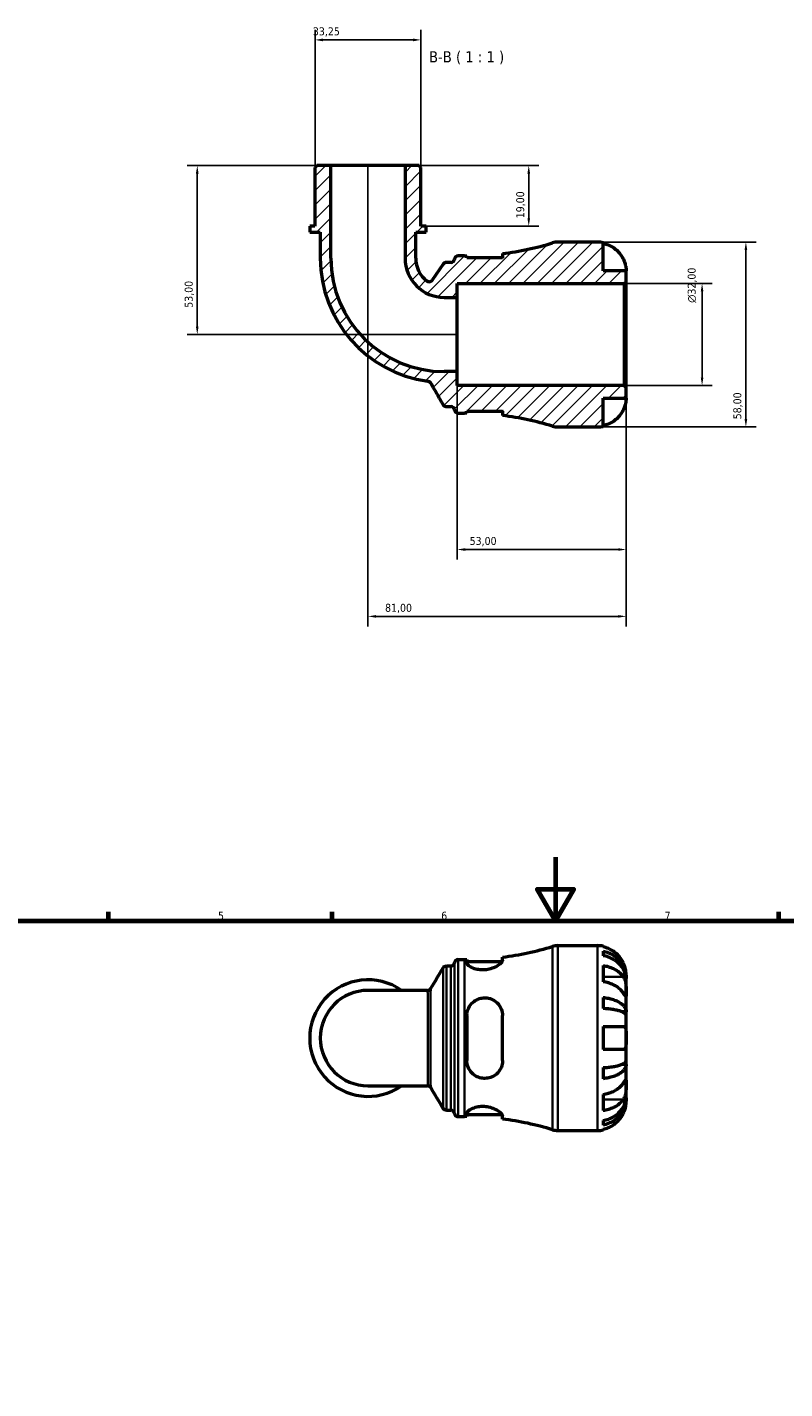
# Model space of a CAD drawing. Header units: millimetres. Extents: x 0 to 902, y 0 to 854.
# Tile 4 of 6: x 255 to 492, y 427 to 854. Entities that reach past the tile are written whole.
import ezdxf

# ---------------------------------------------------------------- set-up
doc = ezdxf.new("R2010")
doc.units = ezdxf.units.MM
for name, color, linetype, lineweight in [('Border (ISO)', 7, 'Continuous', 70), ('Dimension (ISO)', 7, 'Continuous', 25), ('Hatch (ISO)', 7, 'Continuous', 18), ('Symbol (ISO)', 7, 'Continuous', 25), ('Visible (ISO)', 7, 'Continuous', 50), ('Visible Narrow (ISO)', 7, 'Continuous', 35)]:
    doc.layers.add(name, color=color, linetype=linetype, lineweight=lineweight)
doc.styles.add('Label Text (ISO)', font='tahoma.ttf')
doc.styles.add('Note Text (ISO)', font='tahoma.ttf')
doc.dimstyles.new('Default (ISO)', dxfattribs={"dimtxt": 2.5, "dimasz": 2.5, "dimexe": 3.175, "dimexo": 0, "dimgap": 0.762, "dimtad": 1, "dimrnd": 1e-08, "dimzin": 0, "dimtxsty": 'Note Text (ISO)', "dimcen": 0.09, "dimdle": 10, "dimclrd": 256, "dimclre": 256, "dimclrt": 232, "dimazin": 0, "dimtfac": 1.40208, "dimtmove": 0, "dimatfit": 3, "dimfxl": 1, "dimtolj": 1, "dimtzin": 0, "dimlwd": -1, "dimlwe": -1, "dimarcsym": 0})

# ---------------------------------------------------------------- blocks, each defined once
blk = doc.blocks.new('Borders Default Border')
at = {"layer": 'Border (ISO)'}
for p, q in [((280.33, 574), (280.33, 576.9)), ((350.42, 574), (350.42, 576.9)), ((490.58, 574), (490.58, 576.9))]:
    blk.add_line(p, q, dxfattribs=at)
at = {"layer": 'Border (ISO)', "flags": 128}
for points in [[(420.5, 594), (420.5, 574), (414.73, 584), (426.27, 584), (420.5, 574)], [(20, 20), (20, 574), (821, 574), (821, 20), (20, 20)]]:
    blk.add_lwpolyline(points, dxfattribs=at)
at = {"layer": 'Border (ISO)', "color": 232, "true_color": 0xca0064, "char_height": 2.5, "attachment_point": 7, "style": 'Note Text (ISO)'}
for s, insert in [('5', (314.64, 574.35)), ('6', (384.66, 574.35)), ('7', (454.77, 574.4))]:
    blk.add_mtext(s, dxfattribs=dict(at, insert=insert))
blk = doc.blocks.new('*D7')
at = {"layer": 'Defpoints', "color": 0, "transparency": 16777216}
for p in [(442.11, 774), (466.52, 774), (442.11, 742)]:
    blk.add_point(p, dxfattribs=at)
at = {"layer": 'Dimension (ISO)', "transparency": 16777216}
for p, q in [((442.11, 774), (469.7, 774)), ((466.52, 744.5), (466.52, 771.5)), ((442.11, 742), (469.7, 742))]:
    blk.add_line(p, q, dxfattribs=at)
for points in [[(466.1, 771.5), (466.94, 771.5), (466.52, 774)], [(466.1, 744.5), (466.94, 744.5), (466.52, 742)]]:
    blk.add_solid(points, dxfattribs=at)
at = {"layer": 'Dimension (ISO)', "color": 232, "true_color": 0xca0064, "transparency": 16777216, "insert": (462, 767.94), "char_height": 2.5, "attachment_point": 1, "rotation": 90, "style": 'Note Text (ISO)'}
blk.add_mtext('\\A1;\\fAIGDT|b0|i0;\\H2.5000;\\ln\\fTahoma|b0|i0;\\H2.5000;32,00', dxfattribs=at)
blk = doc.blocks.new('*D8')
at = {"layer": 'Defpoints', "color": 0, "transparency": 16777216}
for p in [(345.07, 850.43), (345.07, 810.42), (378.32, 810.42)]:
    blk.add_point(p, dxfattribs=at)
at = {"layer": 'Dimension (ISO)', "transparency": 16777216}
for p, q in [((345.07, 810.42), (345.07, 853.61)), ((375.82, 850.43), (347.57, 850.43)), ((378.32, 810.42), (378.32, 853.61))]:
    blk.add_line(p, q, dxfattribs=at)
for points in [[(347.57, 850.85), (347.57, 850.01), (345.07, 850.43)], [(375.82, 850.85), (375.82, 850.01), (378.32, 850.43)]]:
    blk.add_solid(points, dxfattribs=at)
at = {"layer": 'Dimension (ISO)', "color": 232, "true_color": 0xca0064, "transparency": 16777216, "insert": (344.41, 854.37), "char_height": 2.5, "attachment_point": 1, "style": 'Note Text (ISO)'}
blk.add_mtext('\\A1;33,25', dxfattribs=at)
blk = doc.blocks.new('*D9')
at = {"layer": 'Defpoints', "color": 0, "transparency": 16777216}
for p in [(373.33, 811), (379.98, 792), (412.13, 792)]:
    blk.add_point(p, dxfattribs=at)
at = {"layer": 'Dimension (ISO)', "transparency": 16777216}
for p, q in [((373.33, 811), (415.31, 811)), ((412.13, 808.5), (412.13, 794.5)), ((379.98, 792), (415.31, 792))]:
    blk.add_line(p, q, dxfattribs=at)
for points in [[(411.72, 808.5), (412.55, 808.5), (412.13, 811)], [(411.72, 794.5), (412.55, 794.5), (412.13, 792)]]:
    blk.add_solid(points, dxfattribs=at)
at = {"layer": 'Dimension (ISO)', "color": 232, "true_color": 0xca0064, "transparency": 16777216, "insert": (408.2, 794.48), "char_height": 2.5, "attachment_point": 1, "rotation": 90, "style": 'Note Text (ISO)'}
blk.add_mtext('\\A1;19,00', dxfattribs=at)
blk = doc.blocks.new('*D10')
at = {"layer": 'Defpoints', "color": 0, "transparency": 16777216}
for p in [(350.05, 811), (308.13, 758), (389.69, 758)]:
    blk.add_point(p, dxfattribs=at)
at = {"layer": 'Dimension (ISO)', "transparency": 16777216}
for p, q in [((350.05, 811), (304.95, 811)), ((308.13, 808.5), (308.13, 760.5)), ((389.69, 758), (304.95, 758))]:
    blk.add_line(p, q, dxfattribs=at)
for points in [[(307.71, 808.5), (308.54, 808.5), (308.13, 811)], [(307.71, 760.5), (308.54, 760.5), (308.13, 758)]]:
    blk.add_solid(points, dxfattribs=at)
at = {"layer": 'Dimension (ISO)', "color": 232, "true_color": 0xca0064, "transparency": 16777216, "insert": (304.19, 766.39), "char_height": 2.5, "attachment_point": 1, "rotation": 90, "style": 'Note Text (ISO)'}
blk.add_mtext('\\A1;53,00', dxfattribs=at)
blk = doc.blocks.new('*D11')
at = {"layer": 'Defpoints', "color": 0, "transparency": 16777216}
for p in [(389.69, 746.36), (442.69, 741.42), (389.69, 690.53)]:
    blk.add_point(p, dxfattribs=at)
at = {"layer": 'Dimension (ISO)', "transparency": 16777216}
for p, q in [((389.69, 746.36), (389.69, 687.36)), ((442.69, 741.42), (442.69, 687.36)), ((440.19, 690.53), (392.19, 690.53))]:
    blk.add_line(p, q, dxfattribs=at)
for points in [[(392.19, 690.95), (392.19, 690.11), (389.69, 690.53)], [(440.19, 690.95), (440.19, 690.11), (442.69, 690.53)]]:
    blk.add_solid(points, dxfattribs=at)
at = {"layer": 'Dimension (ISO)', "color": 232, "true_color": 0xca0064, "transparency": 16777216, "insert": (393.59, 694.47), "char_height": 2.5, "attachment_point": 1, "style": 'Note Text (ISO)'}
blk.add_mtext('\\A1;53,00', dxfattribs=at)
blk = doc.blocks.new('*D12')
at = {"layer": 'Defpoints', "color": 0, "transparency": 16777216}
for p in [(361.69, 811), (442.69, 741.42), (361.69, 669.56)]:
    blk.add_point(p, dxfattribs=at)
at = {"layer": 'Dimension (ISO)', "transparency": 16777216}
for p, q in [((361.69, 811), (361.69, 666.38)), ((442.69, 741.42), (442.69, 666.38)), ((440.19, 669.56), (364.19, 669.56))]:
    blk.add_line(p, q, dxfattribs=at)
for points in [[(364.19, 669.97), (364.19, 669.14), (361.69, 669.56)], [(440.19, 669.97), (440.19, 669.14), (442.69, 669.56)]]:
    blk.add_solid(points, dxfattribs=at)
at = {"layer": 'Dimension (ISO)', "color": 232, "true_color": 0xca0064, "transparency": 16777216, "insert": (367.05, 673.5), "char_height": 2.5, "attachment_point": 1, "style": 'Note Text (ISO)'}
blk.add_mtext('\\A1;81,00', dxfattribs=at)
blk = doc.blocks.new('*D13')
at = {"layer": 'Defpoints', "color": 0, "transparency": 16777216}
for p in [(433.69, 787), (433.69, 729), (480.26, 729)]:
    blk.add_point(p, dxfattribs=at)
at = {"layer": 'Dimension (ISO)', "transparency": 16777216}
for p, q in [((433.69, 787), (483.44, 787)), ((480.26, 784.5), (480.26, 731.5)), ((433.69, 729), (483.44, 729))]:
    blk.add_line(p, q, dxfattribs=at)
for points in [[(479.85, 784.5), (480.68, 784.5), (480.26, 787)], [(479.85, 731.5), (480.68, 731.5), (480.26, 729)]]:
    blk.add_solid(points, dxfattribs=at)
at = {"layer": 'Dimension (ISO)', "color": 232, "true_color": 0xca0064, "transparency": 16777216, "insert": (476.32, 731.39), "char_height": 2.5, "attachment_point": 1, "rotation": 90, "style": 'Note Text (ISO)'}
blk.add_mtext('\\A1;58,00', dxfattribs=at)

msp = doc.modelspace()

# ---------------------------------------------------------------- hatches: boundary and pattern name
at = {"layer": 'Hatch (ISO)'}
h = msp.add_hatch(dxfattribs=at)
h.set_pattern_fill('ANSI31', color=256, scale=25.4, style=0)
h.set_pattern_definition([(45, (0, 0), (-2.245064, 2.245064), [])])
edge = h.paths.add_edge_path()
edge.add_ellipse((421.305, 734.795), major_axis=(-1.684, -5.55), ratio=1, start_angle=0, end_angle=16.87883)
edge.add_line((421.305, 728.995), (433.691, 728.995))
edge.add_ellipse((433.691, 737.995), major_axis=(0, -9), ratio=1, start_angle=0, end_angle=11.53696)
edge.add_line((435.491, 729.177), (435.491, 737.995))
edge.add_line((435.491, 737.995), (442.691, 737.995))
edge.add_line((442.691, 737.995), (442.691, 741.415))
edge.add_line((442.691, 741.415), (442.111, 741.995))
edge.add_line((442.111, 741.995), (389.691, 741.995))
edge.add_line((389.691, 741.995), (389.691, 746.358))
edge.add_line((389.691, 746.358), (385.626, 746.358))
edge.add_ellipse((385.626, 781.93), major_axis=(0, -35.572), ratio=1, start_angle=270, end_angle=360, ccw=False)
edge.add_line((350.054, 781.93), (350.054, 810.995))
edge.add_line((350.054, 810.995), (345.647, 810.995))
edge.add_line((345.647, 810.995), (345.067, 810.415))
edge.add_line((345.067, 810.415), (345.067, 791.995))
edge.add_line((345.067, 791.995), (343.404, 791.995))
edge.add_line((343.404, 791.995), (343.404, 790.095))
edge.add_line((343.404, 790.095), (346.729, 790.095))
edge.add_line((346.729, 790.095), (346.729, 781.93))
edge.add_ellipse((385.626, 781.93), major_axis=(-38.897, 0), ratio=1, start_angle=0, end_angle=82.40562)
edge.add_spline(control_points=[(380.486, 743.374), (380.586, 743.361), (380.685, 743.334), (380.873, 743.256), (380.961, 743.205), (381.161, 743.05), (381.261, 742.935), (381.337, 742.804)], knot_values=[-0.1063291, -0.1063291, -0.1063291, -0.1063291, -0.0758219, -0.0758219, -0.0453148, -0.0453148, 0, 0, 0, 0], degree=3, periodic=0)
edge.add_line((381.337, 742.804), (385.291, 735.955))
edge.add_spline(control_points=[(385.291, 735.955), (385.355, 735.845), (385.437, 735.746), (385.629, 735.578), (385.738, 735.51), (385.995, 735.405), (386.145, 735.375), (386.296, 735.375)], knot_values=[-0.1217887, -0.1217887, -0.1217887, -0.1217887, -0.0835517, -0.0835517, -0.0453148, -0.0453148, 0, 0, 0, 0], degree=3, periodic=0)
edge.add_line((386.296, 735.375), (387.664, 735.375))
edge.add_ellipse((387.664, 734.215), major_axis=(0, 1.16), ratio=1, start_angle=277.18076, end_angle=360, ccw=False)
edge.add_ellipse((389.966, 734.505), major_axis=(-1.151, -0.145), ratio=1, start_angle=0, end_angle=82.81924)
edge.add_line((389.966, 733.345), (391.986, 733.345))
edge.add_ellipse((391.986, 638.168), major_axis=(0, 95.177), ratio=1, start_angle=359.55452, end_angle=360, ccw=False)
edge.add_line((392.726, 733.342), (392.726, 733.985))
edge.add_line((392.726, 733.985), (403.926, 733.985))
edge.add_line((403.926, 733.985), (403.926, 732.593))
edge.add_ellipse((391.986, 638.168), major_axis=(11.94, 94.425), ratio=1, start_angle=350.32793, end_angle=360, ccw=False)
edge = h.paths.add_edge_path()
edge.add_ellipse((421.305, 781.195), major_axis=(0, 5.8), ratio=1, start_angle=0, end_angle=16.87883)
edge.add_ellipse((391.986, 877.822), major_axis=(27.635, -91.077), ratio=1, start_angle=350.32793, end_angle=360, ccw=False)
edge.add_line((403.926, 783.397), (403.926, 782.005))
edge.add_line((403.926, 782.005), (392.726, 782.005))
edge.add_line((392.726, 782.005), (392.726, 782.648))
edge.add_ellipse((391.986, 877.822), major_axis=(0.74, -95.174), ratio=1, start_angle=359.55452, end_angle=360, ccw=False)
edge.add_line((391.986, 782.645), (389.966, 782.645))
edge.add_ellipse((389.966, 781.485), major_axis=(0, 1.16), ratio=1, start_angle=0, end_angle=82.81924)
edge.add_ellipse((387.664, 781.775), major_axis=(1.151, -0.145), ratio=1, start_angle=277.18076, end_angle=360, ccw=False)
edge.add_line((387.664, 780.615), (386.239, 780.615))
edge.add_ellipse((386.239, 779.455), major_axis=(0, 1.16), ratio=1, start_angle=0, end_angle=55.64918)
edge.add_line((385.281, 780.11), (381.837, 775.07))
edge.add_ellipse((380.879, 775.725), major_axis=(0.958, -0.655), ratio=1, start_angle=266.93316, end_angle=360, ccw=False)
edge.add_ellipse((385.626, 781.93), major_axis=(-5.452, -7.127), ratio=1, start_angle=307.41766, end_angle=360, ccw=False)
edge.add_line((376.653, 781.93), (376.653, 790.095))
edge.add_line((376.653, 790.095), (379.978, 790.095))
edge.add_line((379.978, 790.095), (379.978, 791.995))
edge.add_line((379.978, 791.995), (378.316, 791.995))
edge.add_line((378.316, 791.995), (378.316, 810.415))
edge.add_line((378.316, 810.415), (377.736, 810.995))
edge.add_line((377.736, 810.995), (373.328, 810.995))
edge.add_line((373.328, 810.995), (373.328, 781.93))
edge.add_ellipse((385.626, 781.93), major_axis=(-12.298, 0), ratio=1, start_angle=0, end_angle=90)
edge.add_line((385.626, 769.632), (389.691, 769.632))
edge.add_line((389.691, 769.632), (389.691, 773.995))
edge.add_line((389.691, 773.995), (442.111, 773.995))
edge.add_line((442.111, 773.995), (442.691, 774.575))
edge.add_line((442.691, 774.575), (442.691, 777.995))
edge.add_line((442.691, 777.995), (435.491, 777.995))
edge.add_line((435.491, 777.995), (435.491, 786.813))
edge.add_ellipse((433.691, 777.995), major_axis=(1.8, 8.818), ratio=1, start_angle=0, end_angle=11.53696)
edge.add_line((433.691, 786.995), (421.305, 786.995))

# ---------------------------------------------------------------- linework, layer by layer
at = {"layer": 'Visible (ISO)'}
for p, q in [((345.647, 810.995), (345.067, 810.415)), ((345.067, 810.415), (345.067, 791.995)), ((350.054, 810.995), (345.647, 810.995)), ((350.054, 781.93), (350.054, 810.995)), ((373.328, 810.995), (350.054, 810.995)), ((377.736, 810.995), (373.328, 810.995)), ((373.328, 810.995), (373.328, 781.93)), ((378.316, 810.415), (377.736, 810.995)), ((378.316, 791.995), (378.316, 810.415)), ((345.067, 791.995), (343.404, 791.995)), ((343.404, 791.995), (343.404, 790.095)), ((379.978, 791.995), (378.316, 791.995)), ((379.978, 790.095), (379.978, 791.995)), ((343.404, 790.095), (346.729, 790.095)), ((346.729, 790.095), (346.729, 781.93)), ((376.653, 781.93), (376.653, 790.095)), ((376.653, 790.095), (379.978, 790.095)), ((433.691, 786.995), (421.305, 786.995)), ((435.491, 777.995), (435.491, 786.813)), ((391.986, 782.645), (389.966, 782.645)), ((392.726, 782.005), (392.726, 782.648)), ((403.926, 782.005), (392.726, 782.005)), ((403.926, 783.397), (403.926, 782.005)), ((385.281, 780.11), (381.837, 775.07)), ((387.664, 780.615), (386.239, 780.615)), ((442.691, 777.995), (435.491, 777.995)), ((442.691, 774.575), (442.691, 777.995)), ((389.691, 769.632), (389.691, 773.995)), ((389.691, 773.995), (442.111, 773.995)), ((442.111, 773.995), (442.691, 774.575)), ((442.111, 773.995), (442.111, 741.995)), ((442.691, 741.415), (442.691, 774.575)), ((385.626, 769.632), (389.691, 769.632)), ((389.691, 746.358), (389.691, 769.632)), ((389.691, 746.358), (385.626, 746.358)), ((389.691, 741.995), (389.691, 746.358)), ((442.111, 741.995), (389.691, 741.995)), ((442.691, 741.415), (442.111, 741.995)), ((442.691, 737.995), (442.691, 741.415)), ((386.296, 735.375), (387.664, 735.375)), ((435.491, 729.177), (435.491, 737.995)), ((435.491, 737.995), (442.691, 737.995)), ((389.966, 733.345), (391.986, 733.345)), ((392.726, 733.342), (392.726, 733.985)), ((392.726, 733.985), (403.926, 733.985)), ((403.926, 733.985), (403.926, 732.593)), ((421.305, 728.995), (433.691, 728.995)), ((421.305, 566.238), (433.691, 566.238)), ((435.491, 566.056), (435.491, 565.83)), ((435.491, 564.523), (435.491, 563.09)), ((386.284, 559.858), (387.664, 559.858)), ((389.966, 561.888), (391.986, 561.888)), ((392.726, 561.891), (392.726, 560.864)), ((392.726, 561.248), (403.796, 561.248)), ((403.926, 561.645), (403.926, 562.64)), ((435.491, 560.001), (435.491, 554.91)), ((442.691, 555.951), (442.674, 555.951)), ((442.691, 555.951), (442.691, 557.238)), ((442.691, 555.461), (442.691, 555.951)), ((442.691, 551.38), (442.691, 555.461)), ((380.384, 552.2), (361.691, 552.2)), ((442.691, 545.479), (442.691, 551.38)), ((435.491, 549.973), (435.491, 546.513)), ((392.726, 544.278), (392.726, 530.198)), ((403.926, 530.198), (403.926, 544.278)), ((442.691, 545.479), (441.366, 545.479)), ((442.691, 544.296), (442.691, 545.479)), ((442.691, 537.238), (442.691, 544.296)), ((435.491, 540.838), (435.491, 533.638)), ((442.691, 530.18), (442.691, 537.238)), ((442.691, 528.997), (442.691, 530.18)), ((435.491, 527.963), (435.491, 524.503)), ((442.691, 528.997), (441.366, 528.997)), ((442.691, 523.096), (442.691, 528.997)), ((361.691, 522.276), (380.384, 522.276)), ((442.691, 519.015), (442.691, 523.096)), ((435.491, 519.566), (435.491, 514.475)), ((442.691, 518.525), (442.674, 518.525)), ((442.691, 518.525), (442.691, 519.015)), ((442.691, 517.238), (442.691, 518.525)), ((386.284, 514.618), (387.664, 514.618)), ((392.726, 513.612), (392.726, 512.585)), ((392.726, 513.228), (403.796, 513.228)), ((403.926, 511.836), (403.926, 512.831)), ((389.966, 512.588), (391.986, 512.588)), ((435.491, 511.386), (435.491, 509.953)), ((435.491, 508.646), (435.491, 508.42)), ((421.305, 508.238), (433.691, 508.238))]:
    msp.add_line(p, q, dxfattribs=at)
for centre, radius, start, end in [((391.986, 877.822), 95.177, 277.20677, 286.87883), ((421.305, 781.195), 5.8, 90, 106.87883), ((433.691, 777.995), 9, 78.46304, 90), ((385.626, 781.93), 38.897, 180, 262.40562), ((385.626, 781.93), 35.572, 180, 270), ((385.626, 781.93), 12.298, 180, 270), ((385.626, 781.93), 8.973, 180, 232.58234), ((389.966, 781.485), 1.16, 90, 172.81924), ((391.986, 877.822), 95.177, 270, 270.44548), ((386.239, 779.455), 1.16, 90, 145.64918), ((387.664, 781.775), 1.16, 270, 352.81924), ((380.879, 775.725), 1.16, 232.58234, 325.64918), ((387.664, 734.215), 1.16, 7.18076, 90), ((389.966, 734.505), 1.16, 187.18076, 270), ((391.986, 638.168), 95.177, 89.55452, 90), ((391.986, 638.168), 95.177, 73.12117, 82.79323), ((421.305, 734.795), 5.8, 253.12117, 270), ((433.691, 737.995), 9, 270, 281.53696), ((391.986, 657.065), 95.177, 277.20677, 286.87883), ((421.305, 560.438), 5.8, 90, 106.87883), ((433.691, 557.238), 9, 78.46304, 90), ((387.664, 561.018), 1.16, 270, 352.81924), ((389.966, 560.728), 1.16, 90, 172.81924), ((391.986, 657.065), 95.177, 270, 270.44548), ((361.691, 537.238), 18.287, 54.9032, 305.0968), ((361.691, 537.238), 14.962, 90, 270), ((387.664, 513.458), 1.16, 7.18076, 90), ((389.966, 513.748), 1.16, 187.18076, 270), ((391.986, 417.411), 95.177, 89.55452, 90), ((391.986, 417.411), 95.177, 73.12117, 82.79323), ((421.305, 514.038), 5.8, 253.12117, 270), ((433.691, 517.238), 9, 270, 281.53696)]:
    msp.add_arc(centre, radius, start, end, dxfattribs=at)
for points, knots in [([(435.491, 786.588), (436.066, 786.469), (436.627, 786.292), (437.637, 785.872), (438.176, 785.588), (439.182, 784.912), (439.649, 784.52), (440.436, 783.73), (440.828, 783.257), (441.413, 782.375), (441.633, 781.983), (441.815, 781.595)], [0.17075309, 0.17075309, 0.17075309, 0.17075309, 0.33215152, 0.33215152, 0.49888818, 0.49888818, 0.66562485, 0.66562485, 0.83351137, 0.83351137, 0.95687373, 0.95687373, 0.95687373, 0.95687373]), ([(403.796, 782.005), (403.808, 782.026), (403.819, 782.046), (403.894, 782.189), (403.926, 782.301), (403.926, 782.402)], [-0.23216174, -0.23216174, -0.23216174, -0.23216174, -0.21401605, -0.21401605, -0.10425246, -0.10425246, -0.10425246, -0.10425246]), ([(441.815, 781.595), (441.817, 781.591), (441.819, 781.588), (441.909, 781.395), (441.992, 781.204), (442.136, 780.842), (442.198, 780.674), (442.323, 780.302), (442.382, 780.102), (442.52, 779.572), (442.579, 779.263), (442.662, 778.689), (442.678, 778.443), (442.693, 778.09), (442.691, 777.995), (442.691, 777.995)], [-0.58332629, -0.58332629, -0.58332629, -0.58332629, -0.58206847, -0.58206847, -0.51861604, -0.51861604, -0.4628074, -0.4628074, -0.39473272, -0.39473272, -0.27692423, -0.27692423, -0.14288351, -0.14288351, 0, 0, 0, 0]), ([(380.486, 743.374), (380.586, 743.361), (380.685, 743.334), (380.873, 743.256), (380.961, 743.205), (381.161, 743.05), (381.261, 742.935), (381.337, 742.804)], [-0.10632912, -0.10632912, -0.10632912, -0.10632912, -0.07582194, -0.07582194, -0.04531476, -0.04531476, 0, 0, 0, 0]), ([(381.337, 742.804), (382.004, 741.649), (382.671, 740.494), (383.989, 738.211), (384.64, 737.083), (385.291, 735.955)], [-0.85786279, -0.85786279, -0.85786279, -0.85786279, -0.45773588, -0.45773588, -0.06697263, -0.06697263, -0.06697263, -0.06697263]), ([(385.291, 735.955), (385.355, 735.845), (385.437, 735.746), (385.629, 735.578), (385.738, 735.51), (385.995, 735.405), (386.145, 735.375), (386.296, 735.375)], [-0.12178868, -0.12178868, -0.12178868, -0.12178868, -0.08355172, -0.08355172, -0.04531476, -0.04531476, 0, 0, 0, 0]), ([(442.691, 737.995), (442.691, 737.995), (442.692, 737.962), (442.69, 737.827), (442.687, 737.72), (442.665, 737.362), (442.636, 737.069), (442.529, 736.475), (442.469, 736.207), (442.331, 735.715), (442.262, 735.499), (442.102, 735.056), (442.011, 734.83), (441.881, 734.536), (441.848, 734.465), (441.815, 734.395)], [-2.49913258, -2.49913258, -2.49913258, -2.49913258, -2.41505436, -2.41505436, -2.32384732, -2.32384732, -2.1841143, -2.1841143, -2.08674766, -2.08674766, -2.01440674, -2.01440674, -1.93994266, -1.93994266, -1.91637503, -1.91637503, -1.91637503, -1.91637503]), ([(403.926, 733.588), (403.926, 733.656), (403.912, 733.729), (403.861, 733.864), (403.832, 733.923), (403.796, 733.985)], [-1.97653697, -1.97653697, -1.97653697, -1.97653697, -1.90304873, -1.90304873, -1.84872421, -1.84872421, -1.84872421, -1.84872421]), ([(441.815, 734.395), (441.633, 734.007), (441.413, 733.615), (440.828, 732.733), (440.436, 732.261), (439.649, 731.47), (439.182, 731.078), (438.176, 730.403), (437.637, 730.119), (436.627, 729.698), (436.066, 729.521), (435.491, 729.403)], [4.42788405, 4.42788405, 4.42788405, 4.42788405, 4.5512464, 4.5512464, 4.71913293, 4.71913293, 4.88586959, 4.88586959, 5.05260626, 5.05260626, 5.21400469, 5.21400469, 5.21400469, 5.21400469]), ([(441.815, 560.838), (441.633, 561.226), (441.413, 561.618), (440.828, 562.5), (440.436, 562.973), (439.649, 563.763), (439.182, 564.155), (438.176, 564.831), (437.637, 565.115), (436.627, 565.535), (436.066, 565.712), (435.491, 565.83)], [4.42788405, 4.42788405, 4.42788405, 4.42788405, 4.5512464, 4.5512464, 4.71913293, 4.71913293, 4.88586959, 4.88586959, 5.05260626, 5.05260626, 5.21400469, 5.21400469, 5.21400469, 5.21400469]), ([(435.491, 564.523), (436.068, 564.408), (436.632, 564.236), (437.644, 563.83), (438.184, 563.556), (439.19, 562.903), (439.658, 562.525), (440.444, 561.763), (440.834, 561.308), (441.508, 560.33), (441.791, 559.806), (442.217, 558.808), (442.399, 558.241), (442.636, 557.083), (442.691, 556.492), (442.691, 555.951)], [0.1707461, 0.1707461, 0.1707461, 0.1707461, 0.33284, 0.33284, 0.4994944, 0.4994944, 0.6661487, 0.6661487, 0.8332087, 0.8332087, 1.0002688, 1.0002688, 1.1679728, 1.1679728, 1.3356767, 1.3356767, 1.3356767, 1.3356767]), ([(385.289, 559.294), (385.306, 559.323), (385.327, 559.355), (385.383, 559.43), (385.417, 559.471), (385.508, 559.562), (385.565, 559.612), (385.713, 559.712), (385.805, 559.761), (386.026, 559.835), (386.155, 559.858), (386.284, 559.858)], [3.1401326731, 3.1401326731, 3.1401326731, 3.1401326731, 3.1404272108, 3.1404272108, 3.1407217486, 3.1407217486, 3.1410162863, 3.1410162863, 3.141310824, 3.141310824, 3.1416053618, 3.1416053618, 3.1416053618, 3.1416053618]), ([(403.926, 561.645), (403.926, 561.577), (403.912, 561.504), (403.805, 561.218), (403.625, 560.978), (403.025, 560.402), (402.555, 560.06), (401.436, 559.445), (400.798, 559.17), (399.555, 558.813), (398.988, 558.703), (397.869, 558.606), (397.337, 558.611), (396.219, 558.727), (395.66, 558.852), (394.549, 559.217), (394.036, 559.473), (393.223, 560.015), (392.938, 560.302), (392.754, 560.668), (392.726, 560.769), (392.726, 560.864)], [-1.976537, -1.976537, -1.976537, -1.976537, -1.9030487, -1.9030487, -1.7054356, -1.7054356, -1.457634, -1.457634, -1.2250225, -1.2250225, -1.0491036, -1.0491036, -0.8871083, -0.8871083, -0.6981528, -0.6981528, -0.4672574, -0.4672574, -0.2235738, -0.2235738, -0.1232095, -0.1232095, -0.1232095, -0.1232095]), ([(442.691, 555.461), (442.691, 555.943), (442.636, 556.469), (442.399, 557.499), (442.217, 558.004), (441.791, 558.892), (441.508, 559.358), (440.834, 560.229), (440.444, 560.633), (439.658, 561.312), (439.19, 561.648), (438.184, 562.229), (437.644, 562.473), (436.632, 562.835), (436.068, 562.988), (435.491, 563.09)], [4.0142509, 4.0142509, 4.0142509, 4.0142509, 4.1819549, 4.1819549, 4.3496588, 4.3496588, 4.5167189, 4.5167189, 4.6837789, 4.6837789, 4.8504333, 4.8504333, 5.0170876, 5.0170876, 5.1791816, 5.1791816, 5.1791816, 5.1791816]), ([(435.491, 560.001), (436.066, 559.918), (436.627, 559.792), (437.637, 559.495), (438.176, 559.294), (439.182, 558.817), (439.649, 558.54), (440.436, 557.981), (440.828, 557.647), (441.413, 557.023), (441.633, 556.745), (441.815, 556.471)], [0.17075309, 0.17075309, 0.17075309, 0.17075309, 0.33215152, 0.33215152, 0.49888818, 0.49888818, 0.66562485, 0.66562485, 0.83351137, 0.83351137, 0.95687373, 0.95687373, 0.95687373, 0.95687373]), ([(442.691, 557.238), (442.691, 557.238), (442.692, 557.271), (442.69, 557.406), (442.687, 557.513), (442.665, 557.871), (442.636, 558.164), (442.529, 558.759), (442.469, 559.026), (442.331, 559.518), (442.262, 559.734), (442.102, 560.177), (442.011, 560.403), (441.881, 560.697), (441.848, 560.768), (441.815, 560.838)], [-2.49913258, -2.49913258, -2.49913258, -2.49913258, -2.41505436, -2.41505436, -2.32384732, -2.32384732, -2.1841143, -2.1841143, -2.08674766, -2.08674766, -2.01440674, -2.01440674, -1.93994266, -1.93994266, -1.91637503, -1.91637503, -1.91637503, -1.91637503]), ([(441.815, 556.471), (441.874, 556.383), (441.931, 556.289), (442.081, 556.011), (442.168, 555.816), (442.325, 555.389), (442.392, 555.158), (442.526, 554.578), (442.58, 554.225), (442.661, 553.419), (442.678, 552.973), (442.693, 552.116), (442.691, 551.717), (442.691, 551.38)], [-0.58004807, -0.58004807, -0.58004807, -0.58004807, -0.5384523, -0.5384523, -0.46383793, -0.46383793, -0.3862639, -0.3862639, -0.27840269, -0.27840269, -0.14277912, -0.14277912, 0, 0, 0, 0]), ([(380.384, 552.2), (380.509, 552.2), (380.632, 552.221), (380.85, 552.291), (380.943, 552.34), (381.094, 552.438), (381.152, 552.488), (381.245, 552.58), (381.281, 552.622), (381.338, 552.698), (381.359, 552.731), (381.378, 552.762), (381.378, 552.762), (381.378, 552.763)], [-1.555688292, -1.555688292, -1.555688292, -1.555688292, -1.553619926, -1.553619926, -1.551513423, -1.551513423, -1.549406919, -1.549406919, -1.547300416, -1.547300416, -1.545193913, -1.545193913, -1.545155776, -1.545155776, -1.545155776, -1.545155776]), ([(441.815, 551.38), (441.633, 551.654), (441.413, 551.932), (440.828, 552.555), (440.436, 552.889), (439.649, 553.449), (439.182, 553.726), (438.176, 554.203), (437.637, 554.404), (436.627, 554.701), (436.066, 554.827), (435.491, 554.91)], [4.42788405, 4.42788405, 4.42788405, 4.42788405, 4.5512464, 4.5512464, 4.71913293, 4.71913293, 4.88586959, 4.88586959, 5.05260626, 5.05260626, 5.21400469, 5.21400469, 5.21400469, 5.21400469]), ([(442.691, 551.38), (442.691, 551.197), (442.691, 551.034), (442.69, 550.745), (442.688, 550.623), (442.673, 550.401), (442.655, 550.332), (442.579, 550.32), (442.523, 550.37), (442.386, 550.542), (442.318, 550.637), (442.161, 550.864), (442.073, 550.995), (441.924, 551.217), (441.871, 551.297), (441.815, 551.38)], [0, 0, 0, 0, 0.07774953, 0.07774953, 0.16081914, 0.16081914, 0.27783798, 0.27783798, 0.3882896, 0.3882896, 0.46542959, 0.46542959, 0.54035429, 0.54035429, 0.57953204, 0.57953204, 0.57953204, 0.57953204]), ([(392.726, 544.278), (392.726, 544.488), (392.738, 544.697), (392.834, 545.552), (393.019, 546.177), (393.615, 547.387), (394.047, 547.961), (395.069, 548.88), (395.64, 549.238), (396.781, 549.688), (397.317, 549.814), (398.42, 549.904), (398.968, 549.867), (400.162, 549.612), (400.779, 549.354), (402.004, 548.576), (402.574, 548.011), (403.408, 546.742), (403.691, 546.051), (403.894, 544.974), (403.926, 544.628), (403.926, 544.278)], [-1.9566469, -1.9566469, -1.9566469, -1.9566469, -1.8907363, -1.8907363, -1.685466, -1.685466, -1.4592397, -1.4592397, -1.2519448, -1.2519448, -1.0855647, -1.0855647, -0.9191225, -0.9191225, -0.710223, -0.710223, -0.4527267, -0.4527267, -0.2140161, -0.2140161, -0.1042525, -0.1042525, -0.1042525, -0.1042525]), ([(435.491, 549.973), (436.068, 549.913), (436.632, 549.822), (437.644, 549.609), (438.184, 549.466), (439.19, 549.124), (439.658, 548.925), (440.444, 548.526), (440.834, 548.288), (441.508, 547.775), (441.791, 547.5), (442.217, 546.977), (442.399, 546.68), (442.636, 546.073), (442.691, 545.763), (442.691, 545.479)], [0.1707461, 0.1707461, 0.1707461, 0.1707461, 0.33284, 0.33284, 0.4994944, 0.4994944, 0.6661487, 0.6661487, 0.8332087, 0.8332087, 1.0002688, 1.0002688, 1.1679728, 1.1679728, 1.3356767, 1.3356767, 1.3356767, 1.3356767]), ([(442.691, 544.296), (442.691, 544.436), (442.636, 544.589), (442.399, 544.889), (442.217, 545.035), (441.791, 545.293), (441.508, 545.429), (440.834, 545.682), (440.444, 545.799), (439.658, 545.997), (439.19, 546.094), (438.184, 546.263), (437.644, 546.334), (436.632, 546.439), (436.068, 546.484), (435.491, 546.513)], [4.0142509, 4.0142509, 4.0142509, 4.0142509, 4.1819549, 4.1819549, 4.3496588, 4.3496588, 4.5167189, 4.5167189, 4.6837789, 4.6837789, 4.8504333, 4.8504333, 5.0170876, 5.0170876, 5.1791816, 5.1791816, 5.1791816, 5.1791816]), ([(435.491, 540.838), (436.066, 540.838), (436.627, 540.838), (437.637, 540.838), (438.176, 540.838), (439.182, 540.838), (439.649, 540.838), (440.436, 540.838), (440.828, 540.838), (441.413, 540.838), (441.633, 540.838), (441.815, 540.838)], [0.17075309, 0.17075309, 0.17075309, 0.17075309, 0.33215152, 0.33215152, 0.49888818, 0.49888818, 0.66562485, 0.66562485, 0.83351137, 0.83351137, 0.95687373, 0.95687373, 0.95687373, 0.95687373]), ([(441.815, 540.838), (441.883, 540.838), (441.947, 540.829), (442.097, 540.786), (442.177, 540.74), (442.326, 540.603), (442.392, 540.508), (442.526, 540.217), (442.58, 539.999), (442.661, 539.417), (442.678, 539.038), (442.693, 538.184), (442.691, 537.713), (442.691, 537.238)], [-0.57647647, -0.57647647, -0.57647647, -0.57647647, -0.52968676, -0.52968676, -0.46054026, -0.46054026, -0.38562403, -0.38562403, -0.27730827, -0.27730827, -0.14258086, -0.14258086, 0, 0, 0, 0]), ([(442.691, 537.238), (442.691, 536.958), (442.692, 536.678), (442.69, 536.11), (442.687, 535.825), (442.665, 535.147), (442.636, 534.785), (442.529, 534.282), (442.469, 534.112), (442.331, 533.881), (442.262, 533.804), (442.102, 533.692), (442.011, 533.657), (441.881, 533.64), (441.848, 533.638), (441.815, 533.638)], [-2.49913258, -2.49913258, -2.49913258, -2.49913258, -2.41505436, -2.41505436, -2.32384732, -2.32384732, -2.1841143, -2.1841143, -2.08674766, -2.08674766, -2.01440674, -2.01440674, -1.93994266, -1.93994266, -1.91637503, -1.91637503, -1.91637503, -1.91637503]), ([(403.926, 530.198), (403.926, 529.964), (403.912, 529.731), (403.805, 528.88), (403.625, 528.287), (403.025, 527.057), (402.555, 526.449), (401.436, 525.486), (400.798, 525.118), (399.555, 524.705), (398.988, 524.607), (397.869, 524.591), (397.337, 524.66), (396.219, 524.972), (395.66, 525.236), (394.549, 525.998), (394.036, 526.528), (393.223, 527.77), (392.938, 528.49), (392.754, 529.561), (392.726, 529.879), (392.726, 530.198)], [-1.976537, -1.976537, -1.976537, -1.976537, -1.9030487, -1.9030487, -1.7054356, -1.7054356, -1.457634, -1.457634, -1.2250225, -1.2250225, -1.0491036, -1.0491036, -0.8871083, -0.8871083, -0.6981528, -0.6981528, -0.4672574, -0.4672574, -0.2235738, -0.2235738, -0.1232095, -0.1232095, -0.1232095, -0.1232095]), ([(441.815, 533.638), (441.633, 533.638), (441.413, 533.638), (440.828, 533.638), (440.436, 533.638), (439.649, 533.638), (439.182, 533.638), (438.176, 533.638), (437.637, 533.638), (436.627, 533.638), (436.066, 533.638), (435.491, 533.638)], [4.42788405, 4.42788405, 4.42788405, 4.42788405, 4.5512464, 4.5512464, 4.71913293, 4.71913293, 4.88586959, 4.88586959, 5.05260626, 5.05260626, 5.21400469, 5.21400469, 5.21400469, 5.21400469]), ([(435.491, 527.963), (436.068, 527.992), (436.632, 528.037), (437.644, 528.142), (438.184, 528.213), (439.19, 528.382), (439.658, 528.479), (440.444, 528.677), (440.834, 528.794), (441.508, 529.047), (441.791, 529.183), (442.217, 529.441), (442.399, 529.587), (442.636, 529.887), (442.691, 530.04), (442.691, 530.18)], [0.1707461, 0.1707461, 0.1707461, 0.1707461, 0.33284, 0.33284, 0.4994944, 0.4994944, 0.6661487, 0.6661487, 0.8332087, 0.8332087, 1.0002688, 1.0002688, 1.1679728, 1.1679728, 1.3356767, 1.3356767, 1.3356767, 1.3356767]), ([(442.691, 528.997), (442.691, 528.713), (442.636, 528.403), (442.399, 527.796), (442.217, 527.499), (441.791, 526.976), (441.508, 526.701), (440.834, 526.188), (440.444, 525.95), (439.658, 525.551), (439.19, 525.352), (438.184, 525.01), (437.644, 524.867), (436.632, 524.654), (436.068, 524.563), (435.491, 524.503)], [4.0142509, 4.0142509, 4.0142509, 4.0142509, 4.1819549, 4.1819549, 4.3496588, 4.3496588, 4.5167189, 4.5167189, 4.6837789, 4.6837789, 4.8504333, 4.8504333, 5.0170876, 5.0170876, 5.1791816, 5.1791816, 5.1791816, 5.1791816]), ([(381.378, 521.713), (381.361, 521.743), (381.339, 521.776), (381.282, 521.851), (381.247, 521.893), (381.155, 521.985), (381.097, 522.035), (380.948, 522.134), (380.856, 522.182), (380.637, 522.254), (380.511, 522.276), (380.384, 522.276)], [1.545154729, 1.545154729, 1.545154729, 1.545154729, 1.547261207, 1.547261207, 1.549367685, 1.549367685, 1.551474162, 1.551474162, 1.55358064, 1.55358064, 1.555687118, 1.555687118, 1.555687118, 1.555687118]), ([(435.491, 519.566), (436.066, 519.649), (436.627, 519.775), (437.637, 520.072), (438.176, 520.273), (439.182, 520.75), (439.649, 521.027), (440.436, 521.586), (440.828, 521.92), (441.413, 522.544), (441.633, 522.822), (441.815, 523.096)], [0.17075309, 0.17075309, 0.17075309, 0.17075309, 0.33215152, 0.33215152, 0.49888818, 0.49888818, 0.66562485, 0.66562485, 0.83351137, 0.83351137, 0.95687373, 0.95687373, 0.95687373, 0.95687373]), ([(441.815, 523.096), (441.874, 523.184), (441.931, 523.269), (442.081, 523.494), (442.168, 523.623), (442.325, 523.849), (442.392, 523.942), (442.526, 524.108), (442.58, 524.156), (442.661, 524.143), (442.678, 524.051), (442.693, 523.699), (442.691, 523.432), (442.691, 523.096)], [-0.58004807, -0.58004807, -0.58004807, -0.58004807, -0.5384523, -0.5384523, -0.46383793, -0.46383793, -0.3862639, -0.3862639, -0.27840269, -0.27840269, -0.14277912, -0.14277912, 0, 0, 0, 0]), ([(442.691, 523.096), (442.691, 522.913), (442.691, 522.71), (442.69, 522.259), (442.688, 522.009), (442.673, 521.381), (442.655, 520.996), (442.579, 520.242), (442.523, 519.881), (442.386, 519.296), (442.318, 519.066), (442.161, 518.641), (442.073, 518.447), (441.924, 518.176), (441.871, 518.088), (441.815, 518.005)], [0, 0, 0, 0, 0.07774953, 0.07774953, 0.16081914, 0.16081914, 0.27783798, 0.27783798, 0.3882896, 0.3882896, 0.46542959, 0.46542959, 0.54035429, 0.54035429, 0.57953204, 0.57953204, 0.57953204, 0.57953204]), ([(435.491, 511.386), (436.068, 511.488), (436.632, 511.641), (437.644, 512.003), (438.184, 512.247), (439.19, 512.828), (439.658, 513.164), (440.444, 513.843), (440.834, 514.247), (441.508, 515.117), (441.791, 515.584), (442.217, 516.472), (442.399, 516.977), (442.636, 518.007), (442.691, 518.533), (442.691, 519.015)], [0.1707461, 0.1707461, 0.1707461, 0.1707461, 0.33284, 0.33284, 0.4994944, 0.4994944, 0.6661487, 0.6661487, 0.8332087, 0.8332087, 1.0002688, 1.0002688, 1.1679728, 1.1679728, 1.3356767, 1.3356767, 1.3356767, 1.3356767]), ([(442.691, 518.525), (442.691, 517.984), (442.636, 517.393), (442.399, 516.235), (442.217, 515.668), (441.791, 514.67), (441.508, 514.146), (440.834, 513.168), (440.444, 512.713), (439.658, 511.951), (439.19, 511.573), (438.184, 510.92), (437.644, 510.646), (436.632, 510.24), (436.068, 510.068), (435.491, 509.953)], [4.0142509, 4.0142509, 4.0142509, 4.0142509, 4.1819549, 4.1819549, 4.3496588, 4.3496588, 4.5167189, 4.5167189, 4.6837789, 4.6837789, 4.8504333, 4.8504333, 5.0170876, 5.0170876, 5.1791816, 5.1791816, 5.1791816, 5.1791816]), ([(441.815, 518.005), (441.633, 517.731), (441.413, 517.453), (440.828, 516.829), (440.436, 516.495), (439.649, 515.936), (439.182, 515.659), (438.176, 515.181), (437.637, 514.981), (436.627, 514.684), (436.066, 514.558), (435.491, 514.475)], [4.42788405, 4.42788405, 4.42788405, 4.42788405, 4.5512464, 4.5512464, 4.71913293, 4.71913293, 4.88586959, 4.88586959, 5.05260626, 5.05260626, 5.21400469, 5.21400469, 5.21400469, 5.21400469]), ([(441.815, 513.638), (441.883, 513.781), (441.947, 513.925), (442.097, 514.285), (442.177, 514.499), (442.326, 514.94), (442.392, 515.164), (442.526, 515.69), (442.58, 515.976), (442.661, 516.539), (442.678, 516.788), (442.693, 517.144), (442.691, 517.238), (442.691, 517.238)], [-0.57647647, -0.57647647, -0.57647647, -0.57647647, -0.52968676, -0.52968676, -0.46054026, -0.46054026, -0.38562403, -0.38562403, -0.27730827, -0.27730827, -0.14258086, -0.14258086, 0, 0, 0, 0]), ([(386.284, 514.618), (386.16, 514.618), (386.037, 514.639), (385.819, 514.709), (385.725, 514.758), (385.573, 514.857), (385.515, 514.907), (385.422, 514.999), (385.387, 515.041), (385.33, 515.116), (385.309, 515.149), (385.29, 515.18), (385.289, 515.181), (385.289, 515.182)], [6.2831828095, 6.2831828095, 6.2831828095, 6.2831828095, 6.283464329, 6.283464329, 6.2837588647, 6.2837588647, 6.2840534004, 6.2840534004, 6.2843479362, 6.2843479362, 6.2846424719, 6.2846424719, 6.2846554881, 6.2846554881, 6.2846554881, 6.2846554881]), ([(392.726, 513.612), (392.726, 513.674), (392.738, 513.74), (392.834, 514.018), (393.019, 514.252), (393.615, 514.749), (394.047, 515.013), (395.069, 515.45), (395.64, 515.627), (396.781, 515.824), (397.317, 515.866), (398.42, 515.84), (398.968, 515.772), (400.162, 515.515), (400.779, 515.303), (402.004, 514.753), (402.574, 514.401), (403.408, 513.741), (403.691, 513.432), (403.894, 513.044), (403.926, 512.932), (403.926, 512.831)], [-1.9566469, -1.9566469, -1.9566469, -1.9566469, -1.8907363, -1.8907363, -1.685466, -1.685466, -1.4592397, -1.4592397, -1.2519448, -1.2519448, -1.0855647, -1.0855647, -0.9191225, -0.9191225, -0.710223, -0.710223, -0.4527267, -0.4527267, -0.2140161, -0.2140161, -0.1042525, -0.1042525, -0.1042525, -0.1042525]), ([(435.491, 508.646), (436.066, 508.764), (436.627, 508.941), (437.637, 509.361), (438.176, 509.645), (439.182, 510.321), (439.649, 510.713), (440.436, 511.503), (440.828, 511.976), (441.413, 512.858), (441.633, 513.25), (441.815, 513.638)], [0.17075309, 0.17075309, 0.17075309, 0.17075309, 0.33215152, 0.33215152, 0.49888818, 0.49888818, 0.66562485, 0.66562485, 0.83351137, 0.83351137, 0.95687373, 0.95687373, 0.95687373, 0.95687373])]:
    msp.add_open_spline(points, degree=3, knots=knots, dxfattribs=at)
for points in [[(381.378, 552.763), (382.683, 554.939), (383.986, 557.116), (385.289, 559.294)], [(385.289, 515.182), (383.986, 517.36), (382.683, 519.537), (381.378, 521.713)]]:
    msp.add_open_spline(points, degree=3, dxfattribs=at)
at = {"layer": 'Visible Narrow (ISO)'}
for p, q in [((419.621, 508.842), (419.621, 565.634)), ((421.305, 565.881), (421.305, 508.595)), ((433.691, 508.595), (433.691, 565.881)), ((388.815, 560.582), (388.815, 513.894)), ((389.966, 561.585), (389.966, 512.891)), ((391.986, 512.891), (391.986, 561.585)), ((387.664, 514.896), (387.664, 559.579)), ((441.499, 556.471), (435.807, 556.471)), ((441.499, 518.005), (435.807, 518.005))]:
    msp.add_line(p, q, dxfattribs=at)
for points, knots in [([(385.289, 559.022), (385.29, 558.558), (385.29, 557.499), (385.291, 554.084), (385.291, 551.54), (385.291, 545.398), (385.291, 541.747), (385.291, 534.688), (385.291, 531.293), (385.291, 524.748), (385.291, 521.694), (385.29, 517.381), (385.29, 515.999), (385.289, 515.453)], [3.2973588, 3.2973588, 3.2973588, 3.2973588, 3.7008067, 3.7008067, 4.1725724, 4.1725724, 4.6752672, 4.6752672, 5.1340501, 5.1340501, 5.6515281, 5.6515281, 6.1274293, 6.1274293, 6.1274293, 6.1274293]), ([(386.287, 514.896), (386.289, 515.456), (386.291, 516.87), (386.294, 521.286), (386.295, 524.42), (386.296, 531.137), (386.296, 534.621), (386.296, 541.865), (386.296, 545.613), (386.294, 551.915), (386.293, 554.525), (386.29, 558.021), (386.289, 559.102), (386.287, 559.579)], [-6.1261039, -6.1261039, -6.1261039, -6.1261039, -5.6515281, -5.6515281, -5.1340501, -5.1340501, -4.6752672, -4.6752672, -4.1725724, -4.1725724, -3.7008067, -3.7008067, -3.2986842, -3.2986842, -3.2986842, -3.2986842]), ([(380.406, 552.021), (380.422, 551.745), (380.434, 551.15), (380.458, 549.073), (380.468, 547.35), (380.481, 543.192), (380.485, 540.748), (380.486, 535.702), (380.484, 533.105), (380.474, 528.502), (380.465, 526.499), (380.441, 523.695), (380.426, 522.813), (380.406, 522.456)], [-1.4001195, -1.4001195, -1.4001195, -1.4001195, -1.042074, -1.042074, -0.5591036, -0.5591036, -0.0669535, -0.0669535, 0.437553, 0.437553, 0.9398969, 0.9398969, 1.4001183, 1.4001183, 1.4001183, 1.4001183]), ([(381.367, 521.92), (381.357, 522.303), (381.352, 523.208), (381.343, 526.088), (381.341, 528.167), (381.337, 532.947), (381.337, 535.644), (381.337, 540.882), (381.338, 543.42), (381.342, 547.737), (381.345, 549.525), (381.355, 551.655), (381.36, 552.263), (381.367, 552.557)], [-1.3906392, -1.3906392, -1.3906392, -1.3906392, -0.9398969, -0.9398969, -0.437553, -0.437553, 0.0669535, 0.0669535, 0.5591036, 0.5591036, 1.042074, 1.042074, 1.3906403, 1.3906403, 1.3906403, 1.3906403])]:
    msp.add_open_spline(points, degree=3, knots=knots, dxfattribs=at)

# ---------------------------------------------------------------- block references
msp.add_blockref('Borders Default Border', (0, 0))

# ---------------------------------------------------------------- texts
at = {"layer": 'Symbol (ISO)', "insert": (380.846, 842.745), "char_height": 3.5, "attachment_point": 7, "style": 'Label Text (ISO)'}
msp.add_mtext('B-B ( 1 : 1 )', dxfattribs=at)

# ---------------------------------------------------------------- dimensions: what is measured, and where the dimension line sits
at = {"layer": 'Dimension (ISO)'}
dim = msp.add_linear_dim(base=(345.067, 850.43), p1=(378.316, 810.415), p2=(345.067, 810.415), dimstyle='Default (ISO)', override={"dimdec": 2, "dimtp": 0, "dimtm": 0, "dimtdec": 2, "dimtofl": 0, "dimatfit": 1}, dxfattribs=at)
dim.commit()
dim.dimension.update_dxf_attribs({"geometry": '*D8', "text_midpoint": (348.509, 850.43), "dimtype": 160})
for base, p1, p2, angle, picture, middle in [((308.125, 757.995), (350.054, 810.995), (389.691, 757.995), 90, '*D10', (308.125, 770.495)), ((361.691, 669.558), (442.691, 741.415), (361.691, 810.995), 180, '*D12', (371.191, 669.558)), ((412.134, 791.995), (373.328, 810.995), (379.978, 791.995), 90, '*D9', (412.134, 798.495)), ((480.265, 728.995), (433.691, 786.995), (433.691, 728.995), 90, '*D13', (480.265, 735.495)), ((389.691, 690.531), (442.691, 741.415), (389.691, 746.358), 180, '*D11', (397.691, 690.531))]:
    dim = msp.add_linear_dim(base=base, p1=p1, p2=p2, angle=angle, dimstyle='Default (ISO)', override={"dimdec": 2, "dimtp": 0, "dimtm": 0, "dimtdec": 2, "dimtofl": 0, "dimatfit": 1}, dxfattribs=at)
    dim.commit()
    dim.dimension.update_dxf_attribs({"geometry": picture, "text_midpoint": middle, "dimtype": 160})
dim = msp.add_linear_dim(base=(466.521, 773.995), p1=(442.111, 741.995), p2=(442.111, 773.995), angle=90, text='\\fAIGDT|b0|i0;\\H2.5000;\\ln\\fTahoma|b0|i0;\\H2.5000;<>', dimstyle='Default (ISO)', override={"dimdec": 2, "dimtp": 0, "dimtm": 0, "dimtdec": 2, "dimtofl": 0, "dimatfit": 1}, dxfattribs=at)
dim.commit()
dim.dimension.update_dxf_attribs({"geometry": '*D7', "text_midpoint": (466.521, 773.495), "dimtype": 160})

doc.saveas('drawing.dxf')
